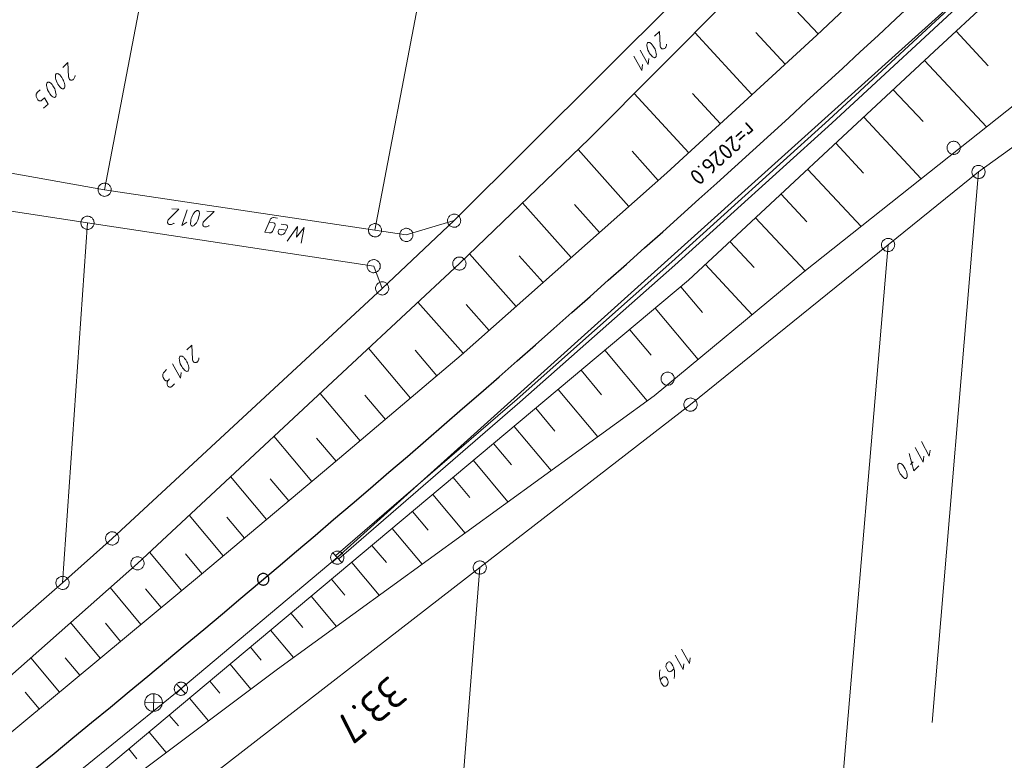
# Model space of a CAD drawing. Header units: metres. Extents: x 3425540 to 3446143, y 5432760 to 5444637.
# Tile 13 of 256: x 3435013 to 3435125, y 5437756 to 5437840. Entities that reach past the tile are written whole.
import ezdxf
from ezdxf.enums import TextEntityAlignment as Align

# ---------------------------------------------------------------- set-up
doc = ezdxf.new("R2010")
doc.units = ezdxf.units.M
for name, color, linetype, lineweight in [('B_Bestand', 9, 'Continuous', 18), ('B_Böschung', 9, 'Continuous', 18), ('B_Flurgrenzen', 9, 'Continuous', 18), ('B_Gleisachse', 9, 'Continuous', 25), ('B_Kilometrierung', 9, 'Continuous', 25), ('Bestand_Neu_Strecke 3433', 9, 'Continuous', 18)]:
    doc.layers.add(name, color=color, linetype=linetype, lineweight=lineweight)
doc.styles.get("Standard").update_dxf_attribs({"font": 'isocpeur.ttf'})

msp = doc.modelspace()

# ---------------------------------------------------------------- linework, layer by layer
at = {"layer": 'B_Bestand'}
for p, q in [((3435049.09, 5437779.39), (3435121.68, 5437844.82)), ((3435031.35, 5437764.5), (3435049.09, 5437779.39)), ((3435049.63, 5437779.91), (3435048.55, 5437778.87)), ((3435048.57, 5437779.93), (3435049.61, 5437778.85)), ((3435013.14, 5437749.75), (3435031.35, 5437764.5)), ((3435031.89, 5437765.02), (3435030.81, 5437763.98)), ((3435030.83, 5437765.04), (3435031.87, 5437763.96)), ((3435028.26, 5437763.93), (3435028.22, 5437761.94)), ((3435029.24, 5437762.92), (3435027.24, 5437762.95))]:
    msp.add_line(p, q, dxfattribs=at)
for points in [[(3435041.35, 5437817.46), (3435041.86, 5437817.38), (3435041.92, 5437817.36), (3435041.96, 5437817.34), (3435042, 5437817.31), (3435042.02, 5437817.27), (3435042.04, 5437817.21), (3435042.04, 5437817.14), (3435042.03, 5437817.09), (3435042.01, 5437817.03), (3435041.77, 5437816.48), (3435041.73, 5437816.4), (3435041.68, 5437816.35), (3435041.63, 5437816.32), (3435041.55, 5437816.27), (3435041.49, 5437816.25), (3435041.45, 5437816.24), (3435041.38, 5437816.24), (3435040.86, 5437816.32), (3435041.46, 5437817.72), (3435041.49, 5437817.78), (3435041.53, 5437817.84), (3435041.58, 5437817.89), (3435041.63, 5437817.92), (3435041.69, 5437817.95), (3435041.8, 5437817.98), (3435041.87, 5437817.99), (3435042.29, 5437817.92)], [(3435043.28, 5437816.56), (3435042.5, 5437816.67), (3435042.4, 5437816.44), (3435042.39, 5437816.32), (3435042.41, 5437816.2), (3435042.45, 5437816.15), (3435042.5, 5437816.1), (3435042.56, 5437816.08), (3435042.65, 5437816.05), (3435042.73, 5437816.05), (3435042.8, 5437816.05), (3435042.89, 5437816.08), (3435042.97, 5437816.11), (3435043.04, 5437816.16), (3435043.09, 5437816.21), (3435043.14, 5437816.26), (3435043.19, 5437816.34), (3435043.43, 5437816.86), (3435043.44, 5437816.95), (3435043.43, 5437816.99), (3435043.41, 5437817.05), (3435043.39, 5437817.08), (3435043.35, 5437817.12), (3435043.3, 5437817.15), (3435043.25, 5437817.18), (3435042.74, 5437817.25)], [(3435045, 5437815.09), (3435045.35, 5437816.86), (3435044.46, 5437815.78), (3435044.56, 5437816.98), (3435043.42, 5437815.33)], [(3435048.55, 5437778.87), (3435048.61, 5437778.81), (3435048.67, 5437778.76), (3435048.74, 5437778.72), (3435048.81, 5437778.69), (3435048.89, 5437778.67), (3435048.96, 5437778.65), (3435049.04, 5437778.64), (3435049.12, 5437778.64), (3435049.2, 5437778.64), (3435049.28, 5437778.66), (3435049.35, 5437778.68), (3435049.42, 5437778.71), (3435049.49, 5437778.75), (3435049.56, 5437778.8), (3435049.61, 5437778.85), (3435049.67, 5437778.91), (3435049.72, 5437778.97), (3435049.76, 5437779.04), (3435049.79, 5437779.11), (3435049.81, 5437779.18), (3435049.83, 5437779.26), (3435049.84, 5437779.34), (3435049.84, 5437779.41), (3435049.84, 5437779.49), (3435049.82, 5437779.57), (3435049.8, 5437779.64), (3435049.77, 5437779.72), (3435049.73, 5437779.79), (3435049.68, 5437779.85), (3435049.63, 5437779.91), (3435049.57, 5437779.96), (3435049.51, 5437780.01), (3435049.44, 5437780.05), (3435049.37, 5437780.08), (3435049.3, 5437780.11), (3435049.22, 5437780.13), (3435049.14, 5437780.14), (3435049.07, 5437780.14), (3435048.99, 5437780.13), (3435048.91, 5437780.11), (3435048.84, 5437780.09), (3435048.76, 5437780.06), (3435048.69, 5437780.02), (3435048.63, 5437779.98), (3435048.57, 5437779.93), (3435048.52, 5437779.87), (3435048.47, 5437779.81), (3435048.43, 5437779.74), (3435048.4, 5437779.67), (3435048.37, 5437779.59), (3435048.35, 5437779.52), (3435048.34, 5437779.44), (3435048.34, 5437779.36), (3435048.35, 5437779.28), (3435048.37, 5437779.2), (3435048.39, 5437779.13), (3435048.42, 5437779.06), (3435048.46, 5437778.99), (3435048.5, 5437778.92), (3435048.55, 5437778.87)], [(3435030.81, 5437763.98), (3435030.87, 5437763.93), (3435030.93, 5437763.88), (3435031, 5437763.84), (3435031.07, 5437763.81), (3435031.14, 5437763.78), (3435031.22, 5437763.76), (3435031.3, 5437763.75), (3435031.38, 5437763.75), (3435031.45, 5437763.76), (3435031.53, 5437763.77), (3435031.61, 5437763.8), (3435031.68, 5437763.83), (3435031.75, 5437763.87), (3435031.81, 5437763.91), (3435031.87, 5437763.96), (3435031.92, 5437764.02), (3435031.97, 5437764.08), (3435032.01, 5437764.15), (3435032.04, 5437764.22), (3435032.07, 5437764.3), (3435032.09, 5437764.37), (3435032.1, 5437764.45), (3435032.1, 5437764.53), (3435032.09, 5437764.61), (3435032.08, 5437764.68), (3435032.05, 5437764.76), (3435032.02, 5437764.83), (3435031.98, 5437764.9), (3435031.94, 5437764.96), (3435031.89, 5437765.02), (3435031.83, 5437765.08), (3435031.77, 5437765.12), (3435031.7, 5437765.16), (3435031.63, 5437765.2), (3435031.55, 5437765.22), (3435031.48, 5437765.24), (3435031.4, 5437765.25), (3435031.32, 5437765.25), (3435031.24, 5437765.24), (3435031.17, 5437765.23), (3435031.09, 5437765.21), (3435031.02, 5437765.17), (3435030.95, 5437765.14), (3435030.89, 5437765.09), (3435030.83, 5437765.04), (3435030.77, 5437764.98), (3435030.73, 5437764.92), (3435030.69, 5437764.85), (3435030.65, 5437764.78), (3435030.63, 5437764.71), (3435030.61, 5437764.63), (3435030.6, 5437764.55), (3435030.6, 5437764.47), (3435030.61, 5437764.4), (3435030.62, 5437764.32), (3435030.64, 5437764.24), (3435030.68, 5437764.17), (3435030.71, 5437764.1), (3435030.76, 5437764.04), (3435030.81, 5437763.98)], [(3435027.52, 5437762.24), (3435027.6, 5437762.17), (3435027.68, 5437762.1), (3435027.77, 5437762.05), (3435027.87, 5437762.01), (3435027.97, 5437761.97), (3435028.07, 5437761.95), (3435028.17, 5437761.94), (3435028.28, 5437761.94), (3435028.38, 5437761.94), (3435028.48, 5437761.96), (3435028.58, 5437762), (3435028.68, 5437762.04), (3435028.77, 5437762.09), (3435028.86, 5437762.15), (3435028.94, 5437762.22), (3435029.01, 5437762.29), (3435029.07, 5437762.38), (3435029.12, 5437762.47), (3435029.17, 5437762.56), (3435029.2, 5437762.66), (3435029.23, 5437762.76), (3435029.24, 5437762.87), (3435029.24, 5437762.97), (3435029.23, 5437763.08), (3435029.21, 5437763.18), (3435029.18, 5437763.28), (3435029.14, 5437763.38), (3435029.09, 5437763.47), (3435029.03, 5437763.55), (3435028.96, 5437763.63), (3435028.88, 5437763.7), (3435028.8, 5437763.77), (3435028.71, 5437763.82), (3435028.61, 5437763.86), (3435028.51, 5437763.9), (3435028.41, 5437763.92), (3435028.31, 5437763.93), (3435028.2, 5437763.93), (3435028.1, 5437763.93), (3435028, 5437763.91), (3435027.9, 5437763.87), (3435027.8, 5437763.83), (3435027.71, 5437763.78), (3435027.62, 5437763.72), (3435027.54, 5437763.65), (3435027.47, 5437763.58), (3435027.41, 5437763.49), (3435027.36, 5437763.4), (3435027.31, 5437763.31), (3435027.28, 5437763.21), (3435027.26, 5437763.11), (3435027.24, 5437763), (3435027.24, 5437762.9), (3435027.25, 5437762.79), (3435027.27, 5437762.69), (3435027.3, 5437762.59), (3435027.34, 5437762.49), (3435027.39, 5437762.4), (3435027.45, 5437762.32), (3435027.52, 5437762.24)]]:
    msp.add_lwpolyline(points, dxfattribs=at)
at = {"layer": 'B_Böschung'}
for p, q in [((3435116.82, 5437836.83), (3435144.68, 5437862.79)), ((3435124.43, 5437858.42), (3435103.49, 5437838.7)), ((3435098.55, 5437847.93), (3435077.67, 5437826.92)), ((3435103.65, 5437838.85), (3435096.78, 5437846.15)), ((3435103.49, 5437838.7), (3435086.47, 5437823.06)), ((3435096.15, 5437831.95), (3435089.67, 5437838.99)), ((3435099.9, 5437835.4), (3435096.58, 5437839)), ((3435119.3, 5437839.14), (3435122.94, 5437835.23)), ((3435102.05, 5437811.83), (3435134.3, 5437837.45)), ((3435088.96, 5437810.87), (3435116.82, 5437836.83)), ((3435115.74, 5437835.83), (3435122.77, 5437828.29)), ((3435088.97, 5437825.35), (3435082.79, 5437832.07)), ((3435092.56, 5437828.65), (3435089.4, 5437832.09)), ((3435112.18, 5437832.51), (3435115.56, 5437828.88)), ((3435108.83, 5437829.39), (3435115.34, 5437822.39)), ((3435077.67, 5437826.92), (3435062.95, 5437812.77)), ((3435105.65, 5437826.42), (3435108.79, 5437823.05)), ((3435082.18, 5437819.25), (3435076.43, 5437825.72)), ((3435085.52, 5437822.21), (3435082.56, 5437825.53)), ((3435086.47, 5437823.06), (3435063.15, 5437802.36)), ((3435102.47, 5437823.46), (3435108.52, 5437816.98)), ((3435099.45, 5437820.64), (3435102.36, 5437817.52)), ((3435075.64, 5437813.45), (3435070.12, 5437819.66)), ((3435078.84, 5437816.29), (3435076.02, 5437819.46)), ((3435096.56, 5437817.95), (3435102.17, 5437811.93)), ((3435093.67, 5437815.25), (3435096.39, 5437812.33)), ((3435069.38, 5437807.89), (3435064.08, 5437813.86)), ((3435072.44, 5437810.61), (3435069.74, 5437813.65)), ((3435062.95, 5437812.77), (3435026.42, 5437778.74)), ((3435090.89, 5437812.67), (3435096.16, 5437806.96)), ((3435085.06, 5437797.76), (3435102.05, 5437811.83)), ((3435017.61, 5437751.12), (3435088.96, 5437810.87)), ((3435088.08, 5437810.13), (3435090.52, 5437807.22)), ((3435063.39, 5437802.58), (3435058.24, 5437808.38)), ((3435066.32, 5437805.18), (3435063.71, 5437808.11)), ((3435085.17, 5437807.7), (3435090.04, 5437801.88)), ((3435082.27, 5437805.26), (3435084.69, 5437802.36)), ((3435057.41, 5437797.5), (3435052.62, 5437803.15)), ((3435060.4, 5437800.03), (3435057.94, 5437802.92)), ((3435079.46, 5437802.92), (3435084.27, 5437797.18)), ((3435063.15, 5437802.36), (3435048.37, 5437789.83)), ((3435076.76, 5437800.65), (3435079.08, 5437797.88)), ((3435051.69, 5437792.65), (3435047.13, 5437798.03)), ((3435074.14, 5437798.46), (3435078.64, 5437793.1)), ((3435054.55, 5437795.07), (3435052.21, 5437797.83)), ((3435063.69, 5437782.24), (3435085.06, 5437797.76)), ((3435071.61, 5437796.34), (3435073.78, 5437793.75)), ((3435069.15, 5437794.28), (3435073.35, 5437789.26)), ((3435046.21, 5437788.02), (3435041.9, 5437793.16)), ((3435048.96, 5437790.33), (3435046.73, 5437792.96)), ((3435066.83, 5437792.34), (3435068.86, 5437789.91)), ((3435064.53, 5437790.41), (3435068.46, 5437785.71)), ((3435048.37, 5437789.83), (3435033.67, 5437777.52)), ((3435041.06, 5437783.71), (3435036.99, 5437788.58)), ((3435043.58, 5437785.82), (3435041.49, 5437788.32)), ((3435062.23, 5437788.48), (3435064.13, 5437786.21)), ((3435059.93, 5437786.56), (3435063.6, 5437782.18)), ((3435057.63, 5437784.63), (3435059.4, 5437782.52)), ((3435036.14, 5437779.59), (3435032.28, 5437784.2)), ((3435038.55, 5437781.61), (3435036.56, 5437783.97)), ((3435055.33, 5437782.71), (3435058.73, 5437778.64)), ((3435042.31, 5437766.72), (3435063.69, 5437782.24)), ((3435053.03, 5437780.78), (3435054.66, 5437778.83)), ((3435031.41, 5437775.64), (3435027.78, 5437780)), ((3435033.72, 5437777.57), (3435031.85, 5437779.81)), ((3435026.42, 5437778.74), (3434989.93, 5437746.45)), ((3435050.73, 5437778.85), (3435053.86, 5437775.11)), ((3435033.67, 5437777.52), (3434999.09, 5437748.74)), ((3435048.43, 5437776.93), (3435049.93, 5437775.14)), ((3435026.8, 5437771.8), (3435023.31, 5437775.99)), ((3435029.11, 5437773.72), (3435027.33, 5437775.85)), ((3435046.13, 5437775), (3435049, 5437771.58)), ((3435043.83, 5437773.08), (3435045.2, 5437771.44)), ((3435022.19, 5437767.97), (3435018.82, 5437772.01)), ((3435024.49, 5437769.88), (3435022.78, 5437771.94)), ((3435041.53, 5437771.15), (3435044.13, 5437768.04)), ((3435039.23, 5437769.22), (3435040.47, 5437767.75)), ((3435017.58, 5437764.13), (3435014.32, 5437768.03)), ((3435019.88, 5437766.05), (3435018.23, 5437768.03)), ((3435025.98, 5437754.47), (3435042.31, 5437766.72)), ((3435036.93, 5437767.3), (3435039.3, 5437764.47)), ((3435034.63, 5437765.37), (3435035.76, 5437764.02)), ((3435015.27, 5437762.21), (3435013.67, 5437764.13)), ((3435032.33, 5437763.45), (3435034.49, 5437760.86)), ((3435030.03, 5437761.52), (3435031.06, 5437760.29)), ((3435027.73, 5437759.59), (3435029.69, 5437757.25)), ((3435025.43, 5437757.67), (3435026.36, 5437756.56))]:
    msp.add_line(p, q, dxfattribs=at)
at = {"layer": 'B_Flurgrenzen'}
for p, q in [((3435073.28, 5437921.31), (3435053.37, 5437816.55)), ((3435022.69, 5437821.15), (3435034.97, 5437885.58)), ((3435095.66, 5437850.84), (3435062.35, 5437817.64)), ((3435121.86, 5437823.17), (3435143.63, 5437838.98)), ((3435022.69, 5437821.15), (3434975.01, 5437829.66)), ((3435111.59, 5437814.88), (3435121.86, 5437823.17)), ((3435121.86, 5437823.17), (3435116.61, 5437760.66)), ((3435022.69, 5437821.15), (3435053.37, 5437816.55)), ((3435020.75, 5437817.4), (3435003.85, 5437819.96)), ((3435017.91, 5437776.52), (3435020.75, 5437817.4)), ((3435053.22, 5437812.47), (3435020.75, 5437817.4)), ((3435062.35, 5437817.64), (3435054.18, 5437809.95)), ((3435056.92, 5437816.02), (3435062.35, 5437817.64)), ((3435053.37, 5437816.55), (3435056.92, 5437816.02)), ((3435089.17, 5437796.76), (3435111.59, 5437814.88)), ((3435111.59, 5437814.88), (3435106.21, 5437751.58)), ((3435054.18, 5437809.95), (3435053.22, 5437812.47)), ((3435054.18, 5437809.95), (3435023.55, 5437781.57)), ((3435065.26, 5437778.27), (3435089.17, 5437796.76)), ((3435114.43, 5437790.25), (3435114.13, 5437789.96)), ((3435023.55, 5437781.57), (3435017.91, 5437776.52)), ((3435029.71, 5437750.72), (3435065.26, 5437778.27)), ((3435065.26, 5437778.27), (3435060.01, 5437711.25)), ((3435017.91, 5437776.52), (3435000.38, 5437761.22))]:
    msp.add_line(p, q, dxfattribs=at)
for points in [[(3435086.45, 5437837.68), (3435086.45, 5437837.62), (3435086.43, 5437837.52), (3435086.4, 5437837.43), (3435086.36, 5437837.35), (3435086.33, 5437837.3), (3435086.28, 5437837.23), (3435086.24, 5437837.2), (3435086.19, 5437837.17), (3435086.12, 5437837.14), (3435086.05, 5437837.13), (3435085.99, 5437837.13), (3435085.93, 5437837.15), (3435085.88, 5437837.19), (3435085.84, 5437837.23), (3435085.8, 5437837.3), (3435085.77, 5437837.35), (3435085.74, 5437837.42), (3435085.72, 5437837.52), (3435085.65, 5437839.13), (3435085.07, 5437838.57)], [(3435085.2, 5437836.96), (3435085.25, 5437836.79), (3435085.29, 5437836.59), (3435085.3, 5437836.48), (3435085.29, 5437836.4), (3435085.28, 5437836.33), (3435085.26, 5437836.27), (3435085.23, 5437836.22), (3435085.19, 5437836.18), (3435085.14, 5437836.15), (3435085.09, 5437836.14), (3435085.01, 5437836.16), (3435084.92, 5437836.21), (3435084.82, 5437836.29), (3435084.74, 5437836.38), (3435084.6, 5437836.55), (3435084.5, 5437836.69), (3435084.43, 5437836.82), (3435084.34, 5437837.01), (3435084.28, 5437837.2), (3435084.25, 5437837.36), (3435084.23, 5437837.5), (3435084.22, 5437837.57), (3435084.22, 5437837.65), (3435084.24, 5437837.73), (3435084.26, 5437837.77), (3435084.29, 5437837.82), (3435084.33, 5437837.85), (3435084.38, 5437837.88), (3435084.43, 5437837.88), (3435084.5, 5437837.87), (3435084.56, 5437837.85), (3435084.65, 5437837.8), (3435084.72, 5437837.74), (3435084.83, 5437837.61), (3435084.95, 5437837.45), (3435085.08, 5437837.23), (3435085.15, 5437837.1), (3435085.2, 5437836.96)], [(3435083.74, 5437835.35), (3435083.65, 5437834.69), (3435082.76, 5437836.33)], [(3435084.45, 5437836.03), (3435084.36, 5437835.37), (3435083.46, 5437837.01)], [(3435019.33, 5437834.13), (3435019.33, 5437834.07), (3435019.31, 5437833.97), (3435019.28, 5437833.88), (3435019.24, 5437833.8), (3435019.21, 5437833.75), (3435019.16, 5437833.68), (3435019.12, 5437833.65), (3435019.07, 5437833.62), (3435019, 5437833.59), (3435018.93, 5437833.58), (3435018.87, 5437833.58), (3435018.81, 5437833.61), (3435018.76, 5437833.64), (3435018.72, 5437833.68), (3435018.68, 5437833.75), (3435018.65, 5437833.8), (3435018.62, 5437833.87), (3435018.6, 5437833.97), (3435018.53, 5437835.58), (3435017.95, 5437835.02)], [(3435018.08, 5437833.41), (3435018.13, 5437833.24), (3435018.17, 5437833.04), (3435018.18, 5437832.93), (3435018.17, 5437832.85), (3435018.16, 5437832.78), (3435018.14, 5437832.72), (3435018.11, 5437832.67), (3435018.07, 5437832.63), (3435018.02, 5437832.6), (3435017.97, 5437832.59), (3435017.89, 5437832.61), (3435017.8, 5437832.66), (3435017.7, 5437832.75), (3435017.62, 5437832.83), (3435017.48, 5437833), (3435017.38, 5437833.14), (3435017.31, 5437833.27), (3435017.22, 5437833.47), (3435017.16, 5437833.65), (3435017.13, 5437833.81), (3435017.11, 5437833.95), (3435017.1, 5437834.02), (3435017.1, 5437834.1), (3435017.12, 5437834.18), (3435017.14, 5437834.22), (3435017.17, 5437834.27), (3435017.21, 5437834.3), (3435017.26, 5437834.33), (3435017.31, 5437834.34), (3435017.38, 5437834.32), (3435017.44, 5437834.3), (3435017.53, 5437834.25), (3435017.6, 5437834.19), (3435017.71, 5437834.06), (3435017.83, 5437833.9), (3435017.96, 5437833.68), (3435018.03, 5437833.55), (3435018.08, 5437833.41)], [(3435017.09, 5437832.44), (3435017.13, 5437832.27), (3435017.17, 5437832.07), (3435017.18, 5437831.96), (3435017.18, 5437831.88), (3435017.17, 5437831.81), (3435017.15, 5437831.75), (3435017.11, 5437831.7), (3435017.07, 5437831.66), (3435017.02, 5437831.63), (3435016.97, 5437831.62), (3435016.89, 5437831.65), (3435016.8, 5437831.7), (3435016.7, 5437831.78), (3435016.63, 5437831.86), (3435016.48, 5437832.03), (3435016.38, 5437832.18), (3435016.31, 5437832.31), (3435016.22, 5437832.5), (3435016.17, 5437832.68), (3435016.13, 5437832.84), (3435016.11, 5437832.98), (3435016.1, 5437833.05), (3435016.1, 5437833.13), (3435016.13, 5437833.21), (3435016.15, 5437833.25), (3435016.18, 5437833.3), (3435016.21, 5437833.33), (3435016.26, 5437833.36), (3435016.31, 5437833.37), (3435016.38, 5437833.36), (3435016.44, 5437833.34), (3435016.53, 5437833.29), (3435016.61, 5437833.22), (3435016.72, 5437833.09), (3435016.83, 5437832.93), (3435016.96, 5437832.72), (3435017.03, 5437832.59), (3435017.09, 5437832.44)], [(3435015.36, 5437832.51), (3435015.06, 5437832.22), (3435015.01, 5437832.15), (3435014.98, 5437832.08), (3435014.94, 5437832.01), (3435014.92, 5437831.93), (3435014.92, 5437831.83), (3435014.93, 5437831.74), (3435014.96, 5437831.65), (3435015.11, 5437831.36), (3435015.16, 5437831.31), (3435015.21, 5437831.28), (3435015.25, 5437831.26), (3435015.31, 5437831.24), (3435015.38, 5437831.23), (3435015.43, 5437831.24), (3435015.49, 5437831.26), (3435015.56, 5437831.31), (3435015.86, 5437831.59), (3435016.27, 5437830.88), (3435015.77, 5437830.4)], [(3435119.79, 5437825.91), (3435119.78, 5437826), (3435119.76, 5437826.09), (3435119.73, 5437826.19), (3435119.69, 5437826.27), (3435119.64, 5437826.34), (3435119.58, 5437826.42), (3435119.52, 5437826.49), (3435119.44, 5437826.54), (3435119.36, 5437826.59), (3435119.27, 5437826.62), (3435119.18, 5437826.64), (3435119.08, 5437826.65), (3435118.99, 5437826.65), (3435118.9, 5437826.64), (3435118.81, 5437826.62), (3435118.72, 5437826.59), (3435118.64, 5437826.54), (3435118.56, 5437826.49), (3435118.49, 5437826.42), (3435118.44, 5437826.34), (3435118.38, 5437826.27), (3435118.34, 5437826.19), (3435118.31, 5437826.09), (3435118.29, 5437826), (3435118.29, 5437825.91), (3435118.29, 5437825.81), (3435118.31, 5437825.72), (3435118.34, 5437825.63), (3435118.38, 5437825.55), (3435118.44, 5437825.47), (3435118.49, 5437825.39), (3435118.56, 5437825.33), (3435118.64, 5437825.28), (3435118.72, 5437825.23), (3435118.81, 5437825.2), (3435118.9, 5437825.18), (3435118.99, 5437825.16), (3435119.08, 5437825.16), (3435119.18, 5437825.18), (3435119.27, 5437825.2), (3435119.36, 5437825.23), (3435119.44, 5437825.28), (3435119.52, 5437825.33), (3435119.58, 5437825.39), (3435119.64, 5437825.47), (3435119.69, 5437825.55), (3435119.73, 5437825.63), (3435119.76, 5437825.72), (3435119.78, 5437825.81), (3435119.79, 5437825.91)], [(3435122.6, 5437823.14), (3435122.6, 5437823.23), (3435122.59, 5437823.32), (3435122.56, 5437823.42), (3435122.53, 5437823.5), (3435122.48, 5437823.58), (3435122.42, 5437823.66), (3435122.36, 5437823.73), (3435122.29, 5437823.78), (3435122.21, 5437823.83), (3435122.12, 5437823.87), (3435122.03, 5437823.9), (3435121.94, 5437823.91), (3435121.84, 5437823.92), (3435121.75, 5437823.91), (3435121.66, 5437823.89), (3435121.57, 5437823.86), (3435121.48, 5437823.82), (3435121.4, 5437823.77), (3435121.34, 5437823.71), (3435121.27, 5437823.64), (3435121.22, 5437823.56), (3435121.17, 5437823.48), (3435121.14, 5437823.39), (3435121.12, 5437823.3), (3435121.11, 5437823.21), (3435121.11, 5437823.11), (3435121.12, 5437823.02), (3435121.15, 5437822.93), (3435121.18, 5437822.84), (3435121.23, 5437822.76), (3435121.29, 5437822.68), (3435121.35, 5437822.61), (3435121.43, 5437822.56), (3435121.51, 5437822.51), (3435121.59, 5437822.47), (3435121.68, 5437822.45), (3435121.77, 5437822.43), (3435121.87, 5437822.43), (3435121.96, 5437822.43), (3435122.05, 5437822.45), (3435122.14, 5437822.48), (3435122.23, 5437822.52), (3435122.31, 5437822.57), (3435122.37, 5437822.63), (3435122.44, 5437822.71), (3435122.49, 5437822.78), (3435122.54, 5437822.86), (3435122.57, 5437822.95), (3435122.59, 5437823.04), (3435122.6, 5437823.14)], [(3435022.1, 5437821.62), (3435022.05, 5437821.55), (3435022.01, 5437821.47), (3435021.97, 5437821.37), (3435021.95, 5437821.28), (3435021.95, 5437821.19), (3435021.94, 5437821.09), (3435021.95, 5437821), (3435021.98, 5437820.91), (3435022.02, 5437820.82), (3435022.07, 5437820.74), (3435022.12, 5437820.67), (3435022.19, 5437820.6), (3435022.26, 5437820.54), (3435022.34, 5437820.49), (3435022.43, 5437820.46), (3435022.51, 5437820.42), (3435022.61, 5437820.41), (3435022.7, 5437820.4), (3435022.79, 5437820.41), (3435022.89, 5437820.44), (3435022.98, 5437820.46), (3435023.06, 5437820.5), (3435023.14, 5437820.56), (3435023.21, 5437820.62), (3435023.28, 5437820.69), (3435023.33, 5437820.76), (3435023.37, 5437820.84), (3435023.41, 5437820.94), (3435023.43, 5437821.03), (3435023.43, 5437821.12), (3435023.43, 5437821.22), (3435023.42, 5437821.31), (3435023.4, 5437821.4), (3435023.36, 5437821.49), (3435023.31, 5437821.56), (3435023.26, 5437821.64), (3435023.19, 5437821.71), (3435023.12, 5437821.76), (3435023.04, 5437821.81), (3435022.95, 5437821.85), (3435022.86, 5437821.88), (3435022.77, 5437821.9), (3435022.68, 5437821.91), (3435022.59, 5437821.89), (3435022.49, 5437821.87), (3435022.4, 5437821.85), (3435022.32, 5437821.81), (3435022.24, 5437821.75), (3435022.17, 5437821.69), (3435022.1, 5437821.62)], [(3435020.24, 5437816.84), (3435020.32, 5437816.79), (3435020.39, 5437816.74), (3435020.48, 5437816.7), (3435020.57, 5437816.67), (3435020.67, 5437816.66), (3435020.76, 5437816.65), (3435020.85, 5437816.65), (3435020.94, 5437816.68), (3435021.04, 5437816.7), (3435021.12, 5437816.75), (3435021.19, 5437816.8), (3435021.27, 5437816.86), (3435021.33, 5437816.93), (3435021.39, 5437817.01), (3435021.43, 5437817.09), (3435021.47, 5437817.17), (3435021.49, 5437817.27), (3435021.5, 5437817.36), (3435021.5, 5437817.45), (3435021.48, 5437817.55), (3435021.46, 5437817.64), (3435021.42, 5437817.72), (3435021.37, 5437817.81), (3435021.32, 5437817.88), (3435021.26, 5437817.95), (3435021.18, 5437818.01), (3435021.1, 5437818.06), (3435021.02, 5437818.1), (3435020.93, 5437818.12), (3435020.83, 5437818.14), (3435020.74, 5437818.15), (3435020.65, 5437818.14), (3435020.55, 5437818.12), (3435020.46, 5437818.09), (3435020.38, 5437818.05), (3435020.3, 5437818), (3435020.23, 5437817.94), (3435020.17, 5437817.87), (3435020.11, 5437817.79), (3435020.07, 5437817.71), (3435020.03, 5437817.62), (3435020.01, 5437817.53), (3435020, 5437817.44), (3435020, 5437817.34), (3435020.02, 5437817.25), (3435020.04, 5437817.16), (3435020.07, 5437817.07), (3435020.12, 5437816.99), (3435020.18, 5437816.91), (3435020.24, 5437816.84)], [(3435030.57, 5437817.36), (3435030.53, 5437817.32), (3435030.44, 5437817.27), (3435030.35, 5437817.23), (3435030.26, 5437817.21), (3435030.21, 5437817.2), (3435030.12, 5437817.19), (3435030.08, 5437817.19), (3435030.02, 5437817.21), (3435029.95, 5437817.24), (3435029.9, 5437817.29), (3435029.86, 5437817.34), (3435029.84, 5437817.39), (3435029.82, 5437817.45), (3435029.83, 5437817.51), (3435029.85, 5437817.59), (3435029.87, 5437817.65), (3435029.9, 5437817.72), (3435029.96, 5437817.8), (3435031.11, 5437818.93), (3435030.31, 5437818.98)], [(3435032, 5437817.48), (3435031.45, 5437817.1), (3435032.06, 5437818.87)], [(3435033.2, 5437817.55), (3435033.1, 5437817.4), (3435032.98, 5437817.23), (3435032.9, 5437817.15), (3435032.84, 5437817.1), (3435032.78, 5437817.06), (3435032.72, 5437817.04), (3435032.67, 5437817.03), (3435032.61, 5437817.03), (3435032.55, 5437817.05), (3435032.51, 5437817.08), (3435032.48, 5437817.15), (3435032.45, 5437817.25), (3435032.45, 5437817.38), (3435032.46, 5437817.49), (3435032.48, 5437817.72), (3435032.52, 5437817.89), (3435032.57, 5437818.03), (3435032.66, 5437818.22), (3435032.75, 5437818.38), (3435032.85, 5437818.52), (3435032.94, 5437818.63), (3435032.99, 5437818.68), (3435033.05, 5437818.73), (3435033.12, 5437818.77), (3435033.16, 5437818.78), (3435033.22, 5437818.79), (3435033.26, 5437818.79), (3435033.32, 5437818.77), (3435033.36, 5437818.74), (3435033.4, 5437818.68), (3435033.42, 5437818.62), (3435033.45, 5437818.52), (3435033.45, 5437818.42), (3435033.43, 5437818.25), (3435033.39, 5437818.06), (3435033.31, 5437817.82), (3435033.26, 5437817.68), (3435033.2, 5437817.55)], [(3435034.57, 5437817.1), (3435034.52, 5437817.06), (3435034.43, 5437817.01), (3435034.35, 5437816.97), (3435034.26, 5437816.95), (3435034.2, 5437816.94), (3435034.12, 5437816.93), (3435034.07, 5437816.93), (3435034.02, 5437816.95), (3435033.95, 5437816.98), (3435033.89, 5437817.03), (3435033.86, 5437817.08), (3435033.83, 5437817.13), (3435033.82, 5437817.19), (3435033.82, 5437817.25), (3435033.84, 5437817.33), (3435033.86, 5437817.39), (3435033.89, 5437817.46), (3435033.96, 5437817.54), (3435035.11, 5437818.67), (3435034.3, 5437818.72)], [(3435062.04, 5437818.32), (3435061.95, 5437818.28), (3435061.88, 5437818.22), (3435061.81, 5437818.16), (3435061.75, 5437818.08), (3435061.7, 5437818), (3435061.66, 5437817.92), (3435061.62, 5437817.83), (3435061.61, 5437817.74), (3435061.6, 5437817.65), (3435061.61, 5437817.55), (3435061.63, 5437817.46), (3435061.65, 5437817.37), (3435061.69, 5437817.29), (3435061.74, 5437817.2), (3435061.8, 5437817.13), (3435061.87, 5437817.07), (3435061.94, 5437817.01), (3435062.02, 5437816.96), (3435062.11, 5437816.93), (3435062.2, 5437816.91), (3435062.3, 5437816.89), (3435062.39, 5437816.89), (3435062.49, 5437816.9), (3435062.57, 5437816.92), (3435062.66, 5437816.96), (3435062.75, 5437817), (3435062.82, 5437817.06), (3435062.89, 5437817.12), (3435062.95, 5437817.19), (3435063, 5437817.27), (3435063.04, 5437817.36), (3435063.08, 5437817.45), (3435063.09, 5437817.54), (3435063.1, 5437817.63), (3435063.09, 5437817.73), (3435063.07, 5437817.82), (3435063.05, 5437817.91), (3435063.01, 5437817.99), (3435062.96, 5437818.07), (3435062.9, 5437818.14), (3435062.83, 5437818.21), (3435062.76, 5437818.27), (3435062.68, 5437818.32), (3435062.59, 5437818.35), (3435062.5, 5437818.37), (3435062.4, 5437818.39), (3435062.31, 5437818.39), (3435062.21, 5437818.38), (3435062.13, 5437818.35), (3435062.04, 5437818.32)], [(3435053.29, 5437817.3), (3435053.2, 5437817.28), (3435053.11, 5437817.25), (3435053.02, 5437817.22), (3435052.95, 5437817.17), (3435052.87, 5437817.11), (3435052.8, 5437817.04), (3435052.75, 5437816.97), (3435052.7, 5437816.89), (3435052.66, 5437816.8), (3435052.64, 5437816.71), (3435052.63, 5437816.62), (3435052.63, 5437816.52), (3435052.64, 5437816.43), (3435052.66, 5437816.34), (3435052.69, 5437816.25), (3435052.73, 5437816.16), (3435052.78, 5437816.09), (3435052.84, 5437816.02), (3435052.92, 5437815.96), (3435053, 5437815.91), (3435053.08, 5437815.86), (3435053.17, 5437815.83), (3435053.26, 5437815.81), (3435053.35, 5437815.8), (3435053.45, 5437815.8), (3435053.54, 5437815.82), (3435053.63, 5437815.85), (3435053.72, 5437815.89), (3435053.8, 5437815.94), (3435053.87, 5437816), (3435053.94, 5437816.06), (3435054, 5437816.13), (3435054.04, 5437816.22), (3435054.08, 5437816.3), (3435054.1, 5437816.39), (3435054.11, 5437816.48), (3435054.12, 5437816.58), (3435054.11, 5437816.67), (3435054.08, 5437816.77), (3435054.05, 5437816.85), (3435054.01, 5437816.94), (3435053.96, 5437817.01), (3435053.9, 5437817.09), (3435053.83, 5437817.14), (3435053.74, 5437817.19), (3435053.66, 5437817.24), (3435053.58, 5437817.27), (3435053.48, 5437817.29), (3435053.39, 5437817.3), (3435053.29, 5437817.3)], [(3435056.28, 5437815.64), (3435056.33, 5437815.56), (3435056.39, 5437815.5), (3435056.46, 5437815.43), (3435056.54, 5437815.38), (3435056.62, 5437815.34), (3435056.71, 5437815.3), (3435056.8, 5437815.28), (3435056.9, 5437815.27), (3435056.99, 5437815.27), (3435057.08, 5437815.29), (3435057.17, 5437815.32), (3435057.26, 5437815.36), (3435057.34, 5437815.4), (3435057.42, 5437815.46), (3435057.48, 5437815.53), (3435057.54, 5437815.6), (3435057.59, 5437815.68), (3435057.63, 5437815.77), (3435057.65, 5437815.85), (3435057.66, 5437815.95), (3435057.67, 5437816.04), (3435057.66, 5437816.14), (3435057.64, 5437816.23), (3435057.61, 5437816.32), (3435057.57, 5437816.4), (3435057.52, 5437816.48), (3435057.46, 5437816.55), (3435057.38, 5437816.61), (3435057.3, 5437816.66), (3435057.22, 5437816.7), (3435057.13, 5437816.74), (3435057.04, 5437816.76), (3435056.95, 5437816.77), (3435056.85, 5437816.77), (3435056.76, 5437816.75), (3435056.67, 5437816.72), (3435056.59, 5437816.69), (3435056.5, 5437816.64), (3435056.43, 5437816.58), (3435056.36, 5437816.52), (3435056.3, 5437816.45), (3435056.26, 5437816.36), (3435056.22, 5437816.28), (3435056.19, 5437816.19), (3435056.18, 5437816.09), (3435056.17, 5437816), (3435056.18, 5437815.91), (3435056.2, 5437815.81), (3435056.23, 5437815.73), (3435056.28, 5437815.64)], [(3435110.95, 5437814.5), (3435111, 5437814.42), (3435111.06, 5437814.35), (3435111.14, 5437814.28), (3435111.21, 5437814.23), (3435111.3, 5437814.2), (3435111.39, 5437814.16), (3435111.48, 5437814.14), (3435111.57, 5437814.13), (3435111.67, 5437814.13), (3435111.76, 5437814.15), (3435111.84, 5437814.18), (3435111.93, 5437814.21), (3435112.01, 5437814.26), (3435112.09, 5437814.32), (3435112.15, 5437814.39), (3435112.21, 5437814.46), (3435112.26, 5437814.54), (3435112.3, 5437814.63), (3435112.32, 5437814.71), (3435112.33, 5437814.81), (3435112.34, 5437814.9), (3435112.33, 5437815), (3435112.31, 5437815.09), (3435112.28, 5437815.18), (3435112.24, 5437815.26), (3435112.18, 5437815.34), (3435112.12, 5437815.41), (3435112.05, 5437815.47), (3435111.97, 5437815.52), (3435111.89, 5437815.56), (3435111.8, 5437815.6), (3435111.71, 5437815.62), (3435111.61, 5437815.63), (3435111.52, 5437815.63), (3435111.43, 5437815.61), (3435111.34, 5437815.58), (3435111.25, 5437815.54), (3435111.17, 5437815.49), (3435111.1, 5437815.44), (3435111.03, 5437815.37), (3435110.97, 5437815.3), (3435110.92, 5437815.22), (3435110.89, 5437815.13), (3435110.86, 5437815.04), (3435110.85, 5437814.95), (3435110.84, 5437814.85), (3435110.85, 5437814.76), (3435110.87, 5437814.66), (3435110.9, 5437814.58), (3435110.95, 5437814.5)], [(3435053.74, 5437811.93), (3435053.8, 5437812), (3435053.86, 5437812.07), (3435053.9, 5437812.16), (3435053.94, 5437812.25), (3435053.96, 5437812.34), (3435053.97, 5437812.43), (3435053.97, 5437812.52), (3435053.96, 5437812.62), (3435053.94, 5437812.71), (3435053.9, 5437812.79), (3435053.85, 5437812.87), (3435053.8, 5437812.95), (3435053.73, 5437813.02), (3435053.66, 5437813.08), (3435053.58, 5437813.13), (3435053.5, 5437813.17), (3435053.41, 5437813.2), (3435053.32, 5437813.22), (3435053.22, 5437813.22), (3435053.13, 5437813.21), (3435053.04, 5437813.2), (3435052.95, 5437813.17), (3435052.86, 5437813.13), (3435052.78, 5437813.08), (3435052.71, 5437813.02), (3435052.64, 5437812.95), (3435052.59, 5437812.88), (3435052.54, 5437812.79), (3435052.51, 5437812.7), (3435052.49, 5437812.61), (3435052.48, 5437812.52), (3435052.47, 5437812.42), (3435052.49, 5437812.33), (3435052.51, 5437812.24), (3435052.55, 5437812.16), (3435052.59, 5437812.07), (3435052.65, 5437812), (3435052.72, 5437811.93), (3435052.79, 5437811.87), (3435052.87, 5437811.82), (3435052.95, 5437811.78), (3435053.04, 5437811.75), (3435053.13, 5437811.73), (3435053.22, 5437811.73), (3435053.32, 5437811.74), (3435053.41, 5437811.75), (3435053.5, 5437811.78), (3435053.59, 5437811.82), (3435053.67, 5437811.87), (3435053.74, 5437811.93)], [(3435063.7, 5437812.77), (3435063.69, 5437812.86), (3435063.67, 5437812.95), (3435063.64, 5437813.05), (3435063.6, 5437813.13), (3435063.55, 5437813.2), (3435063.49, 5437813.28), (3435063.43, 5437813.35), (3435063.35, 5437813.4), (3435063.27, 5437813.45), (3435063.18, 5437813.48), (3435063.09, 5437813.5), (3435062.99, 5437813.51), (3435062.9, 5437813.51), (3435062.81, 5437813.5), (3435062.72, 5437813.48), (3435062.63, 5437813.45), (3435062.55, 5437813.4), (3435062.47, 5437813.35), (3435062.4, 5437813.28), (3435062.35, 5437813.2), (3435062.29, 5437813.13), (3435062.25, 5437813.05), (3435062.22, 5437812.95), (3435062.2, 5437812.86), (3435062.2, 5437812.77), (3435062.2, 5437812.67), (3435062.22, 5437812.58), (3435062.25, 5437812.49), (3435062.29, 5437812.41), (3435062.35, 5437812.33), (3435062.4, 5437812.25), (3435062.47, 5437812.19), (3435062.55, 5437812.14), (3435062.63, 5437812.09), (3435062.72, 5437812.06), (3435062.81, 5437812.04), (3435062.9, 5437812.02), (3435062.99, 5437812.02), (3435063.09, 5437812.04), (3435063.18, 5437812.06), (3435063.27, 5437812.09), (3435063.35, 5437812.14), (3435063.43, 5437812.19), (3435063.49, 5437812.25), (3435063.55, 5437812.33), (3435063.6, 5437812.41), (3435063.64, 5437812.49), (3435063.67, 5437812.58), (3435063.69, 5437812.67), (3435063.7, 5437812.77)], [(3435054.5, 5437809.27), (3435054.58, 5437809.32), (3435054.65, 5437809.37), (3435054.73, 5437809.43), (3435054.79, 5437809.51), (3435054.83, 5437809.59), (3435054.88, 5437809.67), (3435054.91, 5437809.76), (3435054.93, 5437809.85), (3435054.94, 5437809.95), (3435054.92, 5437810.04), (3435054.91, 5437810.13), (3435054.88, 5437810.22), (3435054.84, 5437810.31), (3435054.79, 5437810.39), (3435054.73, 5437810.46), (3435054.67, 5437810.53), (3435054.59, 5437810.58), (3435054.51, 5437810.63), (3435054.43, 5437810.66), (3435054.33, 5437810.68), (3435054.24, 5437810.7), (3435054.15, 5437810.7), (3435054.05, 5437810.69), (3435053.96, 5437810.67), (3435053.87, 5437810.63), (3435053.79, 5437810.59), (3435053.72, 5437810.54), (3435053.64, 5437810.47), (3435053.58, 5437810.4), (3435053.54, 5437810.32), (3435053.49, 5437810.23), (3435053.46, 5437810.15), (3435053.44, 5437810.05), (3435053.43, 5437809.96), (3435053.44, 5437809.87), (3435053.46, 5437809.78), (3435053.49, 5437809.69), (3435053.53, 5437809.6), (3435053.58, 5437809.52), (3435053.64, 5437809.45), (3435053.7, 5437809.38), (3435053.78, 5437809.32), (3435053.86, 5437809.28), (3435053.94, 5437809.24), (3435054.04, 5437809.22), (3435054.13, 5437809.21), (3435054.22, 5437809.2), (3435054.32, 5437809.22), (3435054.41, 5437809.24), (3435054.5, 5437809.27)], [(3435033.39, 5437802.07), (3435033.39, 5437802.01), (3435033.37, 5437801.91), (3435033.34, 5437801.82), (3435033.3, 5437801.74), (3435033.27, 5437801.69), (3435033.22, 5437801.62), (3435033.19, 5437801.59), (3435033.13, 5437801.56), (3435033.06, 5437801.53), (3435032.99, 5437801.52), (3435032.93, 5437801.52), (3435032.87, 5437801.54), (3435032.82, 5437801.58), (3435032.79, 5437801.62), (3435032.74, 5437801.69), (3435032.71, 5437801.74), (3435032.68, 5437801.81), (3435032.66, 5437801.91), (3435032.59, 5437803.52), (3435032.01, 5437802.96)], [(3435031.39, 5437800.42), (3435031.3, 5437799.76), (3435030.4, 5437801.4)], [(3435032.14, 5437801.35), (3435032.19, 5437801.18), (3435032.23, 5437800.98), (3435032.24, 5437800.87), (3435032.24, 5437800.79), (3435032.22, 5437800.72), (3435032.2, 5437800.66), (3435032.17, 5437800.61), (3435032.13, 5437800.57), (3435032.08, 5437800.54), (3435032.03, 5437800.53), (3435031.95, 5437800.55), (3435031.86, 5437800.6), (3435031.76, 5437800.68), (3435031.68, 5437800.77), (3435031.54, 5437800.94), (3435031.44, 5437801.08), (3435031.37, 5437801.21), (3435031.28, 5437801.4), (3435031.23, 5437801.59), (3435031.19, 5437801.75), (3435031.17, 5437801.89), (3435031.16, 5437801.96), (3435031.16, 5437802.04), (3435031.18, 5437802.12), (3435031.2, 5437802.16), (3435031.24, 5437802.21), (3435031.27, 5437802.24), (3435031.32, 5437802.27), (3435031.37, 5437802.27), (3435031.44, 5437802.26), (3435031.5, 5437802.24), (3435031.59, 5437802.19), (3435031.67, 5437802.13), (3435031.77, 5437802), (3435031.89, 5437801.84), (3435032.02, 5437801.62), (3435032.09, 5437801.49), (3435032.14, 5437801.35)], [(3435030.07, 5437799.68), (3435029.92, 5437799.53), (3435029.86, 5437799.49), (3435029.82, 5437799.47), (3435029.76, 5437799.45), (3435029.7, 5437799.45), (3435029.65, 5437799.47), (3435029.59, 5437799.49), (3435029.54, 5437799.52), (3435029.5, 5437799.56), (3435029.45, 5437799.63), (3435029.34, 5437799.82), (3435029.31, 5437799.9), (3435029.29, 5437799.98), (3435029.28, 5437800.07), (3435029.29, 5437800.16), (3435029.3, 5437800.21), (3435029.32, 5437800.29), (3435029.36, 5437800.37), (3435029.43, 5437800.46), (3435029.72, 5437800.74)], [(3435087.33, 5437799.7), (3435087.32, 5437799.79), (3435087.3, 5437799.88), (3435087.27, 5437799.98), (3435087.23, 5437800.06), (3435087.18, 5437800.13), (3435087.12, 5437800.21), (3435087.06, 5437800.28), (3435086.98, 5437800.33), (3435086.9, 5437800.38), (3435086.81, 5437800.41), (3435086.72, 5437800.43), (3435086.62, 5437800.44), (3435086.53, 5437800.44), (3435086.44, 5437800.43), (3435086.35, 5437800.41), (3435086.26, 5437800.38), (3435086.18, 5437800.33), (3435086.1, 5437800.28), (3435086.03, 5437800.21), (3435085.98, 5437800.13), (3435085.92, 5437800.06), (3435085.88, 5437799.98), (3435085.85, 5437799.88), (3435085.83, 5437799.79), (3435085.83, 5437799.7), (3435085.83, 5437799.6), (3435085.85, 5437799.51), (3435085.88, 5437799.42), (3435085.92, 5437799.34), (3435085.98, 5437799.26), (3435086.03, 5437799.18), (3435086.1, 5437799.12), (3435086.18, 5437799.07), (3435086.26, 5437799.02), (3435086.35, 5437798.99), (3435086.44, 5437798.97), (3435086.53, 5437798.95), (3435086.62, 5437798.95), (3435086.72, 5437798.97), (3435086.81, 5437798.99), (3435086.9, 5437799.02), (3435086.98, 5437799.07), (3435087.06, 5437799.12), (3435087.12, 5437799.18), (3435087.18, 5437799.26), (3435087.23, 5437799.34), (3435087.27, 5437799.42), (3435087.3, 5437799.51), (3435087.32, 5437799.6), (3435087.33, 5437799.7)], [(3435030.62, 5437799.1), (3435030.32, 5437798.81), (3435030.25, 5437798.76), (3435030.21, 5437798.74), (3435030.16, 5437798.74), (3435030.1, 5437798.74), (3435030.05, 5437798.75), (3435029.99, 5437798.77), (3435029.94, 5437798.8), (3435029.88, 5437798.86), (3435029.84, 5437798.92), (3435029.81, 5437798.97), (3435029.79, 5437799.05), (3435029.78, 5437799.14), (3435029.79, 5437799.22), (3435029.8, 5437799.31), (3435029.81, 5437799.36), (3435029.86, 5437799.45), (3435029.92, 5437799.53)], [(3435088.91, 5437796.05), (3435089.01, 5437796.02), (3435089.09, 5437796.01), (3435089.19, 5437796.01), (3435089.29, 5437796.02), (3435089.38, 5437796.04), (3435089.47, 5437796.07), (3435089.55, 5437796.11), (3435089.63, 5437796.16), (3435089.7, 5437796.23), (3435089.76, 5437796.3), (3435089.81, 5437796.37), (3435089.85, 5437796.46), (3435089.88, 5437796.55), (3435089.91, 5437796.64), (3435089.91, 5437796.73), (3435089.92, 5437796.83), (3435089.9, 5437796.92), (3435089.88, 5437797.01), (3435089.84, 5437797.09), (3435089.78, 5437797.17), (3435089.73, 5437797.25), (3435089.67, 5437797.32), (3435089.59, 5437797.38), (3435089.51, 5437797.42), (3435089.42, 5437797.46), (3435089.33, 5437797.49), (3435089.24, 5437797.5), (3435089.14, 5437797.51), (3435089.05, 5437797.49), (3435088.96, 5437797.47), (3435088.87, 5437797.44), (3435088.79, 5437797.4), (3435088.71, 5437797.35), (3435088.64, 5437797.29), (3435088.58, 5437797.21), (3435088.53, 5437797.14), (3435088.48, 5437797.05), (3435088.45, 5437796.96), (3435088.43, 5437796.87), (3435088.42, 5437796.78), (3435088.42, 5437796.69), (3435088.44, 5437796.59), (3435088.46, 5437796.5), (3435088.5, 5437796.42), (3435088.55, 5437796.34), (3435088.61, 5437796.26), (3435088.67, 5437796.19), (3435088.75, 5437796.13), (3435088.83, 5437796.09), (3435088.91, 5437796.05)], [(3435116.35, 5437791.58), (3435116.26, 5437790.92), (3435115.37, 5437792.56)], [(3435113.98, 5437791.22), (3435114.52, 5437789.24), (3435115.1, 5437789.8)], [(3435115.65, 5437790.9), (3435115.56, 5437790.24), (3435114.66, 5437791.88)], [(3435113.67, 5437789.18), (3435113.72, 5437789.01), (3435113.75, 5437788.81), (3435113.76, 5437788.7), (3435113.76, 5437788.62), (3435113.75, 5437788.55), (3435113.73, 5437788.49), (3435113.7, 5437788.44), (3435113.66, 5437788.4), (3435113.61, 5437788.37), (3435113.56, 5437788.36), (3435113.48, 5437788.38), (3435113.39, 5437788.43), (3435113.29, 5437788.51), (3435113.21, 5437788.6), (3435113.06, 5437788.77), (3435112.96, 5437788.91), (3435112.9, 5437789.04), (3435112.81, 5437789.23), (3435112.75, 5437789.41), (3435112.71, 5437789.58), (3435112.7, 5437789.72), (3435112.69, 5437789.79), (3435112.69, 5437789.87), (3435112.71, 5437789.95), (3435112.73, 5437789.99), (3435112.76, 5437790.04), (3435112.79, 5437790.07), (3435112.84, 5437790.09), (3435112.89, 5437790.1), (3435112.96, 5437790.09), (3435113.02, 5437790.07), (3435113.11, 5437790.02), (3435113.19, 5437789.96), (3435113.3, 5437789.83), (3435113.42, 5437789.66), (3435113.54, 5437789.45), (3435113.61, 5437789.32), (3435113.67, 5437789.18)], [(3435024.26, 5437781.33), (3435024.28, 5437781.42), (3435024.3, 5437781.51), (3435024.3, 5437781.61), (3435024.29, 5437781.7), (3435024.26, 5437781.79), (3435024.23, 5437781.88), (3435024.19, 5437781.96), (3435024.13, 5437782.04), (3435024.07, 5437782.11), (3435024, 5437782.16), (3435023.92, 5437782.22), (3435023.83, 5437782.26), (3435023.74, 5437782.29), (3435023.65, 5437782.31), (3435023.56, 5437782.31), (3435023.47, 5437782.31), (3435023.37, 5437782.3), (3435023.28, 5437782.27), (3435023.2, 5437782.23), (3435023.12, 5437782.18), (3435023.05, 5437782.12), (3435022.98, 5437782.06), (3435022.92, 5437781.98), (3435022.88, 5437781.9), (3435022.84, 5437781.81), (3435022.81, 5437781.72), (3435022.8, 5437781.63), (3435022.8, 5437781.53), (3435022.81, 5437781.44), (3435022.84, 5437781.35), (3435022.87, 5437781.26), (3435022.91, 5437781.18), (3435022.96, 5437781.1), (3435023.03, 5437781.03), (3435023.1, 5437780.97), (3435023.18, 5437780.92), (3435023.26, 5437780.88), (3435023.35, 5437780.85), (3435023.45, 5437780.83), (3435023.54, 5437780.82), (3435023.63, 5437780.82), (3435023.72, 5437780.84), (3435023.81, 5437780.87), (3435023.9, 5437780.91), (3435023.98, 5437780.96), (3435024.05, 5437781.02), (3435024.12, 5437781.08), (3435024.18, 5437781.16), (3435024.22, 5437781.24), (3435024.26, 5437781.33)], [(3435027.17, 5437778.74), (3435027.16, 5437778.83), (3435027.14, 5437778.92), (3435027.11, 5437779.01), (3435027.07, 5437779.1), (3435027.02, 5437779.17), (3435026.96, 5437779.25), (3435026.9, 5437779.32), (3435026.82, 5437779.37), (3435026.74, 5437779.42), (3435026.65, 5437779.45), (3435026.56, 5437779.47), (3435026.46, 5437779.48), (3435026.37, 5437779.48), (3435026.28, 5437779.47), (3435026.19, 5437779.45), (3435026.1, 5437779.42), (3435026.02, 5437779.37), (3435025.94, 5437779.32), (3435025.87, 5437779.25), (3435025.82, 5437779.17), (3435025.76, 5437779.1), (3435025.72, 5437779.01), (3435025.69, 5437778.92), (3435025.67, 5437778.83), (3435025.67, 5437778.74), (3435025.67, 5437778.64), (3435025.69, 5437778.55), (3435025.72, 5437778.46), (3435025.76, 5437778.38), (3435025.82, 5437778.3), (3435025.87, 5437778.22), (3435025.94, 5437778.16), (3435026.02, 5437778.1), (3435026.1, 5437778.06), (3435026.19, 5437778.03), (3435026.28, 5437778), (3435026.37, 5437777.99), (3435026.46, 5437777.99), (3435026.56, 5437778), (3435026.65, 5437778.03), (3435026.74, 5437778.06), (3435026.82, 5437778.1), (3435026.9, 5437778.16), (3435026.96, 5437778.22), (3435027.02, 5437778.3), (3435027.07, 5437778.38), (3435027.11, 5437778.46), (3435027.14, 5437778.55), (3435027.16, 5437778.64), (3435027.17, 5437778.74)], [(3435065.39, 5437777.53), (3435065.48, 5437777.55), (3435065.57, 5437777.58), (3435065.66, 5437777.63), (3435065.73, 5437777.68), (3435065.8, 5437777.75), (3435065.86, 5437777.82), (3435065.91, 5437777.89), (3435065.95, 5437777.98), (3435065.99, 5437778.07), (3435066, 5437778.16), (3435066.01, 5437778.25), (3435066, 5437778.35), (3435065.99, 5437778.44), (3435065.96, 5437778.53), (3435065.92, 5437778.62), (3435065.87, 5437778.7), (3435065.81, 5437778.77), (3435065.75, 5437778.84), (3435065.67, 5437778.89), (3435065.59, 5437778.93), (3435065.5, 5437778.97), (3435065.41, 5437779), (3435065.32, 5437779.01), (3435065.23, 5437779.01), (3435065.13, 5437779), (3435065.04, 5437778.98), (3435064.95, 5437778.95), (3435064.87, 5437778.9), (3435064.79, 5437778.85), (3435064.73, 5437778.78), (3435064.66, 5437778.71), (3435064.61, 5437778.64), (3435064.57, 5437778.55), (3435064.54, 5437778.46), (3435064.52, 5437778.37), (3435064.52, 5437778.28), (3435064.52, 5437778.18), (3435064.54, 5437778.09), (3435064.56, 5437778), (3435064.6, 5437777.92), (3435064.65, 5437777.83), (3435064.71, 5437777.76), (3435064.77, 5437777.69), (3435064.85, 5437777.64), (3435064.93, 5437777.6), (3435065.02, 5437777.56), (3435065.11, 5437777.53), (3435065.21, 5437777.52), (3435065.3, 5437777.52), (3435065.39, 5437777.53)], [(3435017.83, 5437777.26), (3435017.73, 5437777.25), (3435017.65, 5437777.22), (3435017.56, 5437777.18), (3435017.48, 5437777.13), (3435017.41, 5437777.07), (3435017.34, 5437777), (3435017.28, 5437776.93), (3435017.24, 5437776.84), (3435017.2, 5437776.76), (3435017.18, 5437776.67), (3435017.17, 5437776.58), (3435017.17, 5437776.48), (3435017.18, 5437776.39), (3435017.2, 5437776.29), (3435017.24, 5437776.21), (3435017.28, 5437776.12), (3435017.33, 5437776.05), (3435017.4, 5437775.98), (3435017.47, 5437775.92), (3435017.55, 5437775.87), (3435017.63, 5437775.83), (3435017.72, 5437775.8), (3435017.82, 5437775.78), (3435017.91, 5437775.77), (3435018, 5437775.77), (3435018.09, 5437775.79), (3435018.18, 5437775.82), (3435018.27, 5437775.86), (3435018.35, 5437775.91), (3435018.42, 5437775.97), (3435018.49, 5437776.04), (3435018.54, 5437776.11), (3435018.59, 5437776.19), (3435018.63, 5437776.28), (3435018.64, 5437776.37), (3435018.66, 5437776.46), (3435018.66, 5437776.56), (3435018.65, 5437776.65), (3435018.62, 5437776.75), (3435018.59, 5437776.83), (3435018.55, 5437776.92), (3435018.49, 5437776.99), (3435018.43, 5437777.06), (3435018.36, 5437777.12), (3435018.28, 5437777.17), (3435018.2, 5437777.21), (3435018.11, 5437777.24), (3435018.01, 5437777.26), (3435017.92, 5437777.27), (3435017.83, 5437777.26)], [(3435089.14, 5437768.02), (3435089.04, 5437767.36), (3435088.15, 5437769)], [(3435088.43, 5437767.34), (3435088.34, 5437766.68), (3435087.45, 5437768.32)], [(3435085.73, 5437765.53), (3435085.98, 5437765.78), (3435086.05, 5437765.83), (3435086.13, 5437765.86), (3435086.18, 5437765.87), (3435086.25, 5437765.86), (3435086.31, 5437765.84), (3435086.37, 5437765.8), (3435086.43, 5437765.74), (3435086.48, 5437765.67), (3435086.55, 5437765.54), (3435086.61, 5437765.42), (3435086.63, 5437765.34), (3435086.64, 5437765.24), (3435086.62, 5437765.15), (3435086.6, 5437765.07), (3435086.58, 5437765.02), (3435086.55, 5437764.97), (3435086.49, 5437764.89), (3435086.44, 5437764.84), (3435086.38, 5437764.8), (3435086.3, 5437764.78), (3435086.22, 5437764.78), (3435086.15, 5437764.81), (3435086.09, 5437764.85), (3435086.04, 5437764.9), (3435085.99, 5437764.97), (3435085.86, 5437765.19), (3435085.8, 5437765.31), (3435085.77, 5437765.41), (3435085.73, 5437765.53), (3435085.7, 5437765.66), (3435085.68, 5437765.78), (3435085.66, 5437765.92), (3435085.66, 5437766.09), (3435085.66, 5437766.25), (3435085.67, 5437766.4), (3435085.69, 5437766.54), (3435085.73, 5437766.65)], [(3435087.29, 5437766.77), (3435087.05, 5437766.53), (3435086.99, 5437766.49), (3435086.95, 5437766.47), (3435086.89, 5437766.45), (3435086.82, 5437766.44), (3435086.75, 5437766.45), (3435086.7, 5437766.47), (3435086.64, 5437766.51), (3435086.59, 5437766.56), (3435086.55, 5437766.62), (3435086.44, 5437766.83), (3435086.41, 5437766.9), (3435086.39, 5437766.98), (3435086.38, 5437767.05), (3435086.4, 5437767.16), (3435086.42, 5437767.24), (3435086.46, 5437767.34), (3435086.51, 5437767.41), (3435086.57, 5437767.47), (3435086.63, 5437767.51), (3435086.72, 5437767.54), (3435086.8, 5437767.54), (3435086.89, 5437767.51), (3435086.95, 5437767.46), (3435086.99, 5437767.42), (3435087.03, 5437767.36), (3435087.07, 5437767.3), (3435087.18, 5437767.09), (3435087.24, 5437766.94), (3435087.27, 5437766.85), (3435087.29, 5437766.77), (3435087.31, 5437766.69), (3435087.34, 5437766.56), (3435087.36, 5437766.4), (3435087.36, 5437766.27), (3435087.36, 5437766.13), (3435087.35, 5437765.94), (3435087.34, 5437765.85), (3435087.33, 5437765.78), (3435087.3, 5437765.68)]]:
    msp.add_lwpolyline(points, dxfattribs=at)
at = {"layer": 'B_Gleisachse'}
msp.add_arc((3433733.15, 5439324.54), 2026.03, 307.21422, 317.1954, dxfattribs=at)
at = {"layer": 'B_Kilometrierung'}
msp.add_lwpolyline([(3435041.34, 5437776.93), (3435041.33, 5437777.01), (3435041.32, 5437777.09), (3435041.29, 5437777.17), (3435041.26, 5437777.24), (3435041.22, 5437777.31), (3435041.17, 5437777.37), (3435041.1, 5437777.43), (3435041.04, 5437777.48), (3435040.97, 5437777.52), (3435040.89, 5437777.55), (3435040.81, 5437777.57), (3435040.73, 5437777.58), (3435040.65, 5437777.58), (3435040.57, 5437777.57), (3435040.49, 5437777.55), (3435040.41, 5437777.52), (3435040.34, 5437777.48), (3435040.27, 5437777.43), (3435040.21, 5437777.37), (3435040.16, 5437777.31), (3435040.12, 5437777.24), (3435040.09, 5437777.17), (3435040.06, 5437777.09), (3435040.04, 5437777.01), (3435040.04, 5437776.93), (3435040.04, 5437776.85), (3435040.06, 5437776.76), (3435040.09, 5437776.69), (3435040.12, 5437776.62), (3435040.16, 5437776.54), (3435040.21, 5437776.48), (3435040.27, 5437776.43), (3435040.34, 5437776.38), (3435040.41, 5437776.34), (3435040.49, 5437776.31), (3435040.57, 5437776.29), (3435040.65, 5437776.28), (3435040.73, 5437776.28), (3435040.81, 5437776.29), (3435040.89, 5437776.31), (3435040.97, 5437776.34), (3435041.04, 5437776.38), (3435041.1, 5437776.43), (3435041.17, 5437776.48), (3435041.22, 5437776.54), (3435041.26, 5437776.62), (3435041.29, 5437776.69), (3435041.32, 5437776.76), (3435041.33, 5437776.85), (3435041.34, 5437776.93)], dxfattribs=at)
at = {"layer": 'Bestand_Neu_Strecke 3433', "flags": 128}
for points in [[(3435121.47, 5437844.49), (3435121.46, 5437844.48), (3435104.87, 5437829.09), (3435087.07, 5437812.95), (3435069.49, 5437797.39), (3435048.93, 5437779.64)], [(3435121.81, 5437844.13), (3435121.81, 5437844.12), (3435105.21, 5437828.72), (3435087.4, 5437812.58), (3435069.82, 5437797.02), (3435049.25, 5437779.26)]]:
    msp.add_lwpolyline(points, dxfattribs=at)

# ---------------------------------------------------------------- texts
at = {"layer": 'B_Bestand'}
msp.add_text('r=2026.0', height=1.8, rotation=222.2043, dxfattribs=at).set_placement((3435092.86, 5437825.24), align=Align.MIDDLE)
at = {"layer": 'B_Kilometrierung'}
msp.add_text('33.7', height=3.499, rotation=220.1741, dxfattribs=at).set_placement((3435052.91, 5437762.08), align=Align.MIDDLE)

doc.saveas('drawing.dxf')
